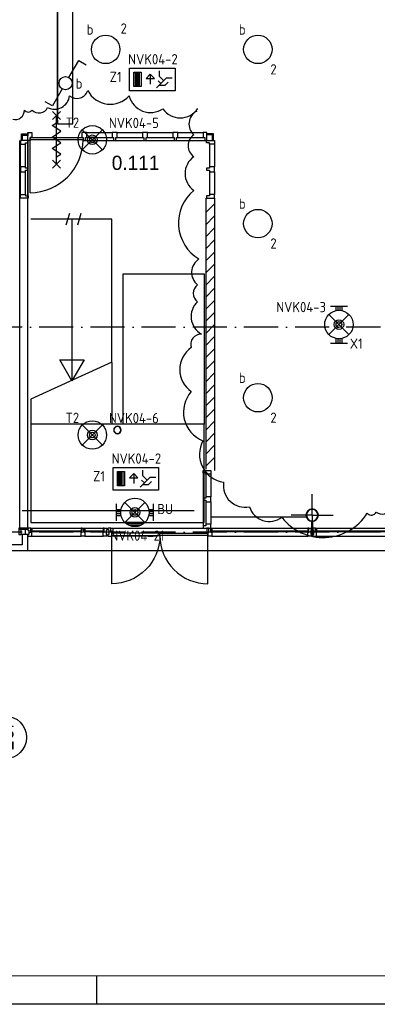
# Model space of a CAD drawing. Header units: millimetres. Extents: x -6587 to 112313, y 244 to 84344.
# Tile 3 of 58: x 25504 to 31794, y 244 to 17533. Entities that reach past the tile are written whole.
import ezdxf
from ezdxf.enums import TextEntityAlignment as Align

# ---------------------------------------------------------------- set-up
doc = ezdxf.new("R2010")
doc.units = ezdxf.units.MM
doc.header["$LTSCALE"] = 100
doc.linetypes.add('DASHDOT', pattern=[9, 6, -1.5, 0, -1.5])
doc.layers.get('0').update_dxf_attribs({"linetype": 'CONTINUOUS'})
for name, color, linetype in [('AL$7----_STRAMIEN', 1, 'DASHDOT'), ('ALN-----_BLOCKNAAM', 2, 'CONTINUOUS'), ('BOUW', 8, 'CONTINUOUS'), ('EB63101-_ATTRIB', 2, 'CONTINUOUS'), ('EB63102-_ATTRIB', 2, 'CONTINUOUS'), ('EB63202-_ATTRIB', 2, 'CONTINUOUS'), ('EB63501-_ATTRIB', 2, 'CONTINUOUS'), ('EL63101-_LICHT-ARM', 3, 'CONTINUOUS'), ('EL63102-_LICHT-SCH', 3, 'CONTINUOUS'), ('EL63202-_NOODVRL-TXT', 3, 'CONTINUOUS'), ('EL63501-_NOODVRL-ARM', 3, 'CONTINUOUS'), ('KABELGOOT', 8, 'CONTINUOUS'), ('LIJN025', 10, 'CONTINUOUS'), ('LIJN050', 90, 'CONTINUOUS'), ('TEKST25', 10, 'CONTINUOUS'), ('TEKST35', 50, 'CONTINUOUS'), ('TEKST50', 90, 'CONTINUOUS'), ('WOLKGEEL', 2, 'CONTINUOUS')]:
    doc.layers.add(name, color=color, linetype=linetype)
doc.styles.add('1_8', font='iso', dxfattribs={"width": 0.7, "height": 1.8})
doc.styles.add('BURO-025', font='BUROFONT.shx', dxfattribs={"height": 250})
doc.styles.add('ISO', font='iso.shx')
doc.styles.add('NORATT', font='isocp.shx')
doc.styles.add('ROMAND', font='romand')
doc.styles.get("Standard").update_dxf_attribs({"font": 'iso.shx'})
doc.styles.add('TECHNIC', font='technic_.ttf')

# ---------------------------------------------------------------- blocks, each defined once
blk = doc.blocks.new('A0-G')
at = {"layer": 'LIJN025'}
blk.add_line((334.5, 0), (334.5, 5), dxfattribs=at)
blk.add_lwpolyline([(1189, 841), (1189, 0), (0, 0), (0, 841)], close=True, dxfattribs=at)
at = {"layer": 'LIJN050', "const_width": 0.2}
blk.add_lwpolyline([(1184, 836), (25, 836), (25, 5), (1184, 5)], close=True, dxfattribs=at)
at = {"layer": 'TEKST25', "style": 'ROMAND', "width": 2.899115}
blk.add_attdef('STATUS', text='', height=2.5, dxfattribs=at).set_placement((1143, 71.5), (1182, 71.5), align=Align.FIT)
at = {"layer": 'TEKST25', "style": 'ISO'}
for tag, p in [('E', (1144.25, 66)), ('NAAM-E', (1155.75, 66)), ('DATUM-E', (1174, 66)), ('D', (1144.25, 61)), ('NAAM-D', (1155.75, 61)), ('DATUM-D', (1174, 61)), ('C', (1144.25, 56)), ('NAAM-C', (1155.75, 56)), ('DATUM-C', (1174, 56)), ('B', (1144.25, 51)), ('NAAM-B', (1155.75, 51)), ('DATUM-B', (1174, 51)), ('A', (1144.25, 46)), ('NAAM-A', (1155.75, 46)), ('DATUM-A', (1174, 46))]:
    blk.add_attdef(tag, text='', height=2.5, dxfattribs=at).set_placement(p, align=Align.CENTER)
for tag, p in [('DATUM', (1021.75, 36.25)), ('SCHAAL', (1057, 36.25)), ('GETEKEND', (1087.25, 36.25)), ('GECONTOL.', (1122, 36.25)), ('FORMAAT', (1152.25, 28.25))]:
    blk.add_attdef(tag, p, '', height=2.5, dxfattribs=at)
at = {"layer": 'TEKST35', "style": 'ISO'}
for tag, p in [('PROJECT', (1023.5, 72.5)), ('PLAATS', (1023.5, 63.5)), ('INSTALLATIE-REGEL1', (1023.5, 52.5)), ('INSTALLATIE-REGEL2', (1023.5, 43.5))]:
    blk.add_attdef(tag, p, '', height=4, dxfattribs=at)
blk.add_attdef('PROJ.NR.', text='', height=4, dxfattribs=at).set_placement((1170, 23), align=Align.CENTER)
at = {"layer": 'TEKST50', "style": 'ISO'}
blk.add_attdef('FILE-NAAM', text='', height=5, dxfattribs=at).set_placement((1162.5, 7.5), align=Align.CENTER)
blk = doc.blocks.new('ES3SW')
for points in [[(0.58, 1), (2.31, 4), (3.61, 3.25)], [(-0.58, -1), (-2.31, -4), (-3.61, -3.25)]]:
    blk.add_lwpolyline(points)
blk.add_circle((0, 0), 1.15)
at = {"style": '1_8'}
for tag, flags, p in [('SCHAK', 8, (3, 5.5)), ('KAST', 9, (-3, 0.5)), ('M_CODE', 9, (0, 0)), ('DOEL', 9, (-3, -2)), ('GROEP', 9, (-3, -4.5))]:
    blk.add_attdef(tag, text='', height=1.8, dxfattribs=dict(at, flags=flags)).set_placement(p, align=Align.MIDDLE_CENTER)
blk = doc.blocks.new('EJ3T01W')
at = {"color": 0}
for p, q in [((-1.77, 1.77), (1.77, -1.77)), ((1.77, 1.77), (-1.77, -1.77)), ((-3.25, -1.5), (-3.25, 1.5)), ((-3.25, 0.52), (-2.44, 0.52)), ((-3.25, 0.17), (-2.49, 0.17)), ((2.44, 0.52), (3.25, 0.52)), ((2.49, 0.17), (3.25, 0.17)), ((3.25, -1.5), (3.25, 1.5)), ((-3.25, -0.17), (-2.49, -0.17)), ((-3.25, -0.52), (-2.44, -0.52)), ((2.44, -0.52), (3.25, -0.52)), ((2.49, -0.17), (3.25, -0.17))]:
    blk.add_line(p, q, dxfattribs=at)
for p, q in [((1.77, -1.77), (-1.77, -1.77)), ((1.48, -2.02), (-1.48, -2.02)), ((1.05, -2.27), (-1.05, -2.27))]:
    blk.add_line(p, q)
at = {"color": 6}
blk.add_lwpolyline([(1.77, -1.77), (1.75, -1.75)], dxfattribs=at)
at = {"color": 0}
for radius in [2.5, 0.85, 0.5]:
    blk.add_circle((0, 0), radius, dxfattribs=at)
at = {"color": 6, "style": '1_8'}
for tag, flags, p in [('A_CODE', 8, (-3.5, 2.75)), ('SCHAK', 8, (3.5, 2.75)), ('GROEP', 8, (-3.5, -2.75)), ('KAST', 9, (3.5, -2.75))]:
    blk.add_attdef(tag, text='', height=1.8, dxfattribs=dict(at, flags=flags)).set_placement(p, align=Align.MIDDLE)
blk = doc.blocks.new('ES3N026')
for p, q in [((-1.5, 0.75), (-1, 0.25)), ((0.38, -0.88), (0.38, 0.87)), ((2.25, 1.25), (2.25, -1.25)), ((2.5, 1.25), (2.5, -1.25)), ((2.75, 1.25), (2.75, -1.25)), ((3, 1.25), (3, -1.25))]:
    blk.add_line(p, q)
for points in [[(4.01, 2.01), (4.01, -1.98), (-3.99, -1.98), (-3.99, 2.01)], [(3.25, -1.25), (2, -1.25), (2, 1.25), (3.25, 1.25)], [(0.38, -0.88), (1.12, -0.13), (-0.37, -0.13)]]:
    blk.add_lwpolyline(points, close=True)
for points in [[(-0.75, 1.5), (-2.5, -0.25), (-3.5, -0.25)], [(-1.25, 1), (-2.25, 1), (-2.75, 0.5)], [(-2, 0.25), (-1.25, -0.5), (-1.25, -1.5)]]:
    blk.add_lwpolyline(points)
at = {"style": '1_8'}
for tag, flags, p in [('A_CODE', 8, (-3.5, 2.75)), ('SCHAK', 8, (3.5, 2.75)), ('GROEP', 8, (-3.5, -2.75)), ('KAST', 9, (3.5, -2.75))]:
    blk.add_attdef(tag, text='', height=1.8, dxfattribs=dict(at, flags=flags)).set_placement(p, align=Align.MIDDLE_CENTER)
at = {"color": 2, "style": '1_8', "flags": 8}
blk.add_attdef('NUMMER', text='', height=1.8, dxfattribs=at).set_placement((4, 3.75), align=Align.MIDDLE)
blk = doc.blocks.new('ES3G01')
at = {"color": 0}
for p, q in [((-1.77, 1.77), (1.77, -1.77)), ((1.77, 1.77), (-1.77, -1.77))]:
    blk.add_line(p, q, dxfattribs=at)
at = {"color": 6}
blk.add_lwpolyline([(1.77, -1.77), (1.75, -1.75)], dxfattribs=at)
blk.add_circle((0, 0), 2.5)
at = {"color": 0}
for radius in [0.85, 0.5]:
    blk.add_circle((0, 0), radius, dxfattribs=at)
at = {"color": 6, "style": '1_8'}
for tag, flags, p in [('A_CODE', 8, (-3.5, 2.75)), ('SCHAK', 8, (3.5, 2.75)), ('GROEP', 8, (-3.5, -2.75)), ('KAST', 9, (3.5, -2.75))]:
    blk.add_attdef(tag, text='', height=1.8, dxfattribs=dict(at, flags=flags)).set_placement(p, align=Align.MIDDLE)
blk = doc.blocks.new('EJ3T01')
at = {"color": 0}
for p, q in [((-1.77, 1.77), (1.77, -1.77)), ((1.77, 1.77), (-1.77, -1.77)), ((-3.25, -1.5), (-3.25, 1.5)), ((-3.25, 0.52), (-2.44, 0.52)), ((-3.25, 0.17), (-2.49, 0.17)), ((2.44, 0.52), (3.25, 0.52)), ((2.49, 0.17), (3.25, 0.17)), ((3.25, -1.5), (3.25, 1.5)), ((-3.25, -0.17), (-2.49, -0.17)), ((-3.25, -0.52), (-2.44, -0.52)), ((2.44, -0.52), (3.25, -0.52)), ((2.49, -0.17), (3.25, -0.17))]:
    blk.add_line(p, q, dxfattribs=at)
at = {"color": 6}
blk.add_lwpolyline([(1.77, -1.77), (1.75, -1.75)], dxfattribs=at)
at = {"color": 0}
for radius in [2.5, 0.85, 0.5]:
    blk.add_circle((0, 0), radius, dxfattribs=at)
at = {"color": 6, "style": '1_8'}
for tag, flags, p in [('A_CODE', 8, (-3.5, 2.75)), ('SCHAK', 8, (3.5, 2.75)), ('GROEP', 8, (-3.5, -2.75)), ('KAST', 9, (3.5, -2.75))]:
    blk.add_attdef(tag, text='', height=1.8, dxfattribs=dict(at, flags=flags)).set_placement(p, align=Align.MIDDLE)
blk = doc.blocks.new('ES3G00')
blk.add_circle((0, 0), 2.5)
blk.add_circle((0, 0), 2.5)
for tag, style, flags, p in [('GELIJK', 'NORATT', 9, (3.5, 5)), ('GELIJK', '1_8', 9, (3.5, 5)), ('SCHAK', 'NORATT', 8, (3.5, 2.75)), ('SCHAK', '1_8', 8, (3.5, 2.75)), ('A_CODE', 'NORATT', 8, (0, 0)), ('A_CODE', '1_8', 8, (0, 0)), ('GROEP', 'NORATT', 8, (-3.5, -2.75)), ('GROEP', '1_8', 8, (-3.5, -2.75)), ('KAST', 'NORATT', 9, (3.5, -2.75)), ('KAST', '1_8', 9, (3.5, -2.75))]:
    blk.add_attdef(tag, text='', height=1.8, dxfattribs=dict(style=style, flags=flags)).set_placement(p, align=Align.MIDDLE_CENTER)
blk = doc.blocks.new('1011')
at = {"layer": 'AL$7----_STRAMIEN', "color": 7, "linetype": 'Continuous'}
blk.add_circle((-750, 0), 750, dxfattribs=at)
at = {"layer": 'AL$7----_STRAMIEN', "color": 3, "linetype": 'Continuous'}
blk.add_attdef('STR-NAAM', text='', height=600, rotation=360, dxfattribs=at).set_placement((-750, 0), align=Align.MIDDLE)
at = {"layer": 'ALN-----_BLOCKNAAM', "linetype": 'Continuous'}
blk.add_text('1011', height=100, dxfattribs=at).set_placement((0, 0))
blk = doc.blocks.new('RCHTBUIS80X40X3')
at = {"color": 0, "linetype": 'Continuous'}
for points in [[(20, 35.2, 0.4142136), (15.2, 40), (-15.2, 40, 0.4142136), (-20, 35.2), (-20, -35.2, 0.4142136), (-15.2, -40), (15.2, -40, 0.4142136), (20, -35.2)], [(16.8, 35.2, 0.4142136), (15.2, 36.8), (-15.2, 36.8, 0.4142136), (-16.8, 35.2), (-16.8, -35.2, 0.4142136), (-15.2, -36.8), (15.2, -36.8, 0.4142136), (16.8, -35.2)]]:
    blk.add_lwpolyline(points, format="xyb", close=True, dxfattribs=at)
blk = doc.blocks.new('RONDBUIS219X8')
at = {"color": 0, "linetype": 'Continuous'}
for points in [[(109.55, 0, 1), (-109.55, 0, 1)], [(101.55, 0, 1), (-101.55, 0, 1)]]:
    blk.add_lwpolyline(points, format="xyb", close=True, dxfattribs=at)
blk = doc.blocks.new('VER90X')
at = {"linetype": 'Continuous'}
blk.add_lwpolyline([(45, 139), (-45, 139), (-45, 51), (-20, 51), (-20, 0), (20, 0), (20, 51), (45, 51)], close=True, dxfattribs=at)
at = {"layer": 'ALN-----_BLOCKNAAM', "linetype": 'Continuous'}
blk.add_text('VER90X', height=1, dxfattribs=at).set_placement((0, 0))
blk = doc.blocks.new('XREF')
at = {"layer": 'BOUW'}
h = blk.add_hatch(dxfattribs=at)
h.set_pattern_fill('PREFBET', color=256, style=0)
h.set_pattern_definition([(45, (197308.58, 47126.13), (-106.066, 106.066), [])])
h.paths.add_polyline_path([(185118, 23468), (185268, 23468), (185268, 28170), (185118, 28170)])
at = {"layer": 'AL$7----_STRAMIEN', "color": 1}
for p, q in [((194490, 25965), (171312, 25965)), ((194490, 22365), (171293, 22365))]:
    blk.add_line(p, q, dxfattribs=at)
at = {"layer": 'BOUW'}
for p, q in [((181851, 22434), (181851, 29246)), ((181997, 29245), (181858, 29245)), ((181858, 29245), (181858, 29178)), ((181894, 29340), (181876, 29358)), ((181876, 29358), (182000, 29358)), ((181876, 29249), (181876, 29358)), ((181894, 29340), (182000, 29340)), ((181894, 29249), (181894, 29340)), ((181990, 29384), (182057, 29384)), ((181990, 29245), (181990, 29384)), ((181990, 22434), (181990, 29383)), ((182030, 29245), (181990, 29245)), ((181997, 29205), (181997, 29245)), ((182030, 29296), (182960, 29296)), ((182030, 29296), (182030, 29245)), ((182057, 29296), (182030, 29296)), ((182030, 29255), (182030, 29296)), ((182960, 29255), (182030, 29255)), ((182030, 28325), (182030, 29255)), ((182057, 29384), (182057, 29296)), ((182960, 29296), (182960, 29255)), ((185254, 29359), (185130, 29359)), ((185236, 29341), (185130, 29341)), ((185236, 29341), (185254, 29359)), ((185236, 29250), (185236, 29341)), ((185254, 29250), (185254, 29359)), ((181858, 29178), (181946, 29178)), ((181858, 28783), (181858, 29178)), ((181946, 29205), (181997, 29205)), ((181946, 29178), (181946, 29205)), ((181946, 28783), (181946, 29178)), ((181997, 28271), (181997, 29205)), ((185118, 28233), (185118, 23470)), ((185272, 28231), (185272, 23449)), ((182042, 24265), (182042, 22534)), ((185088, 24265), (182042, 24265)), ((185088, 22534), (185088, 24265)), ((181890, 22745), (184915, 22745)), ((182042, 22534), (185088, 22534)), ((181990, 22324), (181890, 22324)), ((181890, 22324), (181890, 22145)), ((181990, 22045), (181990, 22324)), ((181890, 22145), (179638, 22145)), ((174070, 22045), (190910, 22045)), ((179538, 22045), (181990, 22045)), ((181990, 22045), (190910, 22045))]:
    blk.add_line(p, q, dxfattribs=at)
for points in [[(182425, 29610), (182565, 29750)], [(182565, 29610), (182425, 29750)], [(182495, 28830), (182495, 29680)], [(182495, 29355), (182570, 29405), (182420, 29505), (182495, 29555)], [(182495, 29155), (182570, 29205), (182420, 29305), (182495, 29355)], [(183000, 29245), (183496, 29245)], [(183027, 29384), (183471, 29384)], [(183027, 29296), (183471, 29296)], [(183534, 29245), (184030, 29245)], [(183561, 29384), (184005, 29384)], [(183561, 29296), (184005, 29296)], [(184068, 29245), (184564, 29245)], [(184095, 29384), (184539, 29384)], [(184095, 29296), (184539, 29296)], [(184604, 29245), (185100, 29245)], [(184629, 29384), (185073, 29384)], [(184629, 29296), (185073, 29296)], [(182495, 28955), (182570, 29005), (182420, 29105), (182495, 29155)], [(185184, 29178), (185184, 28783)], [(185272, 29178), (185272, 28783)], [(182425, 28760), (182565, 28900)], [(182565, 28760), (182425, 28900)], [(181858, 28298), (181858, 28693)], [(181946, 28298), (181946, 28693)], [(185184, 28693), (185184, 28298)], [(185272, 28693), (185272, 28298)], [(183465, 25347), (183465, 27865), (182042, 27865)], [(182666, 27765), (182729, 27965)], [(182766, 27865), (182766, 25025)], [(182866, 27765), (182929, 27965)], [(183665, 26225), (183665, 26225)], [(183468, 25349), (182042, 24701)], [(183465, 25347), (183465, 24265)], [(182042, 24701), (182042, 24065)], [(185071, 23411), (185071, 22477)], [(185122, 23384), (185122, 22989)], [(185210, 23384), (185210, 22989)], [(186990, 22665), (186990, 23033)], [(185122, 22899), (185122, 22504)], [(185210, 22899), (185210, 22504)], [(186990, 22665), (186623, 22665)], [(186990, 22665), (186990, 22297)], [(186990, 22665), (187358, 22665)], [(185224, 22634), (186914, 22634)], [(181948, 22324), (181871, 22324)], [(182040, 22434), (182944, 22434)], [(182994, 22434), (183314, 22434)], [(183483, 22434), (185140, 22434)], [(185224, 22434), (186914, 22434)], [(187049, 22434), (188774, 22434)], [(182057, 22295), (182927, 22295)], [(182994, 22295), (183314, 22295)], [(184260, 22295), (183466, 22295)], [(185224, 22295), (186914, 22295)], [(187066, 22295), (188757, 22295)]]:
    blk.add_lwpolyline(points, dxfattribs=at)
for points in [[(185140, 29245), (185140, 29384), (185073, 29384), (185073, 29296), (185100, 29296), (185100, 29245)], [(185272, 29245), (185272, 29178), (185184, 29178), (185184, 29205), (185133, 29205), (185133, 29245)], [(181858, 28783), (181858, 28693), (181946, 28693), (181946, 28720), (181997, 28720), (181997, 28756), (181946, 28756), (181946, 28783)], [(185272, 28693), (185272, 28783), (185184, 28783), (185184, 28756), (185133, 28756), (185133, 28720), (185184, 28720), (185184, 28693)], [(181858, 28231), (181858, 28298), (181946, 28298), (181946, 28271), (181997, 28271), (181997, 28231)], [(185272, 28231), (185272, 28298), (185184, 28298), (185184, 28271), (185133, 28271), (185133, 28231)], [(185088, 26905), (185088, 24265), (183665, 24265), (183665, 26905)], [(182766, 25025), (182555, 25392), (182978, 25392)], [(185210, 23451), (185210, 23384), (185122, 23384), (185122, 23411), (185071, 23411), (185071, 23451)], [(185210, 22899), (185210, 22989), (185122, 22989), (185122, 22962), (185071, 22962), (185071, 22926), (185122, 22926), (185122, 22899)], [(185210, 22437), (185210, 22504), (185122, 22504), (185122, 22477), (185071, 22477), (185071, 22437)], [(186985, 22405), (186985, 22556), (186995, 22556), (186995, 22405)], [(181990, 22434), (181830, 22434), (181830, 22419), (181990, 22419)], [(181830, 22324), (181871, 22324), (181871, 22419), (181830, 22419)], [(181990, 22419), (181990, 22404), (182004, 22404), (182004, 22324), (181948, 22324), (181948, 22419)], [(182057, 22367), (182040, 22367), (182040, 22434), (181990, 22434), (181990, 22404), (182004, 22404), (182004, 22324), (181990, 22324), (181990, 22295), (182057, 22295)], [(182040, 22396), (182040, 22434), (182057, 22434), (182057, 22396)], [(182057, 22396), (182057, 22392), (182044, 22392), (182044, 22371), (182057, 22371), (182057, 22367), (182040, 22367), (182040, 22396)], [(182044, 22371), (182044, 22392), (182940, 22392), (182940, 22371)], [(182944, 22396), (182944, 22434), (182927, 22434), (182927, 22396)], [(182927, 22295), (182927, 22367), (182944, 22367), (182944, 22434), (182977, 22434), (182977, 22367), (182994, 22367), (182994, 22295)], [(182927, 22396), (182927, 22392), (182940, 22392), (182940, 22371), (182927, 22371), (182927, 22367), (182944, 22367), (182944, 22396)], [(182977, 22396), (182977, 22434), (182994, 22434), (182994, 22396)], [(182994, 22396), (182994, 22392), (182981, 22392), (182981, 22371), (182994, 22371), (182994, 22367), (182977, 22367), (182977, 22396)], [(182981, 22371), (182981, 22392), (183327, 22392), (183327, 22371)], [(183331, 22396), (183331, 22434), (183314, 22434), (183314, 22396)], [(183314, 22367), (183331, 22367), (183331, 22434), (183381, 22434), (183381, 22404), (183367, 22404), (183367, 22324), (183381, 22324), (183381, 22295), (183314, 22295)], [(183314, 22396), (183314, 22392), (183327, 22392), (183327, 22371), (183314, 22371), (183314, 22367), (183331, 22367), (183331, 22396)], [(183466, 22367), (183449, 22367), (183449, 22434), (183399, 22434), (183399, 22405), (183413, 22405), (183413, 22325), (183399, 22325), (183399, 22295), (183466, 22295)], [(183449, 22434), (183483, 22434), (183483, 22346), (183466, 22346), (183466, 22367), (183449, 22367)], [(183466, 22346), (183466, 22306), (184312, 22306), (184312, 22346)], [(185157, 22346), (185157, 22306), (184312, 22306), (184312, 22346)], [(185174, 22434), (185140, 22434), (185140, 22346), (185157, 22346), (185157, 22367), (185174, 22367)], [(185157, 22295), (185157, 22367), (185174, 22367), (185174, 22434), (185207, 22434), (185207, 22367), (185224, 22367), (185224, 22295)], [(185207, 22396), (185207, 22434), (185224, 22434), (185224, 22396)], [(185224, 22396), (185224, 22392), (185211, 22392), (185211, 22371), (185224, 22371), (185224, 22367), (185207, 22367), (185207, 22396)], [(185211, 22371), (185211, 22392), (186927, 22392), (186927, 22371)], [(186931, 22396), (186931, 22434), (186914, 22434), (186914, 22396)], [(186914, 22367), (186931, 22367), (186931, 22434), (186981, 22434), (186981, 22405), (186967, 22405), (186967, 22325), (186981, 22325), (186981, 22295), (186914, 22295)], [(186914, 22396), (186914, 22392), (186927, 22392), (186927, 22371), (186914, 22371), (186914, 22367), (186931, 22367), (186931, 22396)], [(187066, 22367), (187049, 22367), (187049, 22434), (186999, 22434), (186999, 22405), (187013, 22405), (187013, 22325), (186999, 22325), (186999, 22295), (187066, 22295)], [(187049, 22396), (187049, 22434), (187066, 22434), (187066, 22396)], [(187066, 22396), (187066, 22392), (187053, 22392), (187053, 22371), (187066, 22371), (187066, 22367), (187049, 22367), (187049, 22396)], [(187053, 22371), (187053, 22392), (188770, 22392), (188770, 22371)]]:
    blk.add_lwpolyline(points, close=True, dxfattribs=at)
for points in [[(186990, 22555, 1), (186990, 22775, 1)], [(186990, 22563, 1), (186990, 22767, 1)], [(184312, 22306, -0.414214), (183466, 21461), (183466, 22306)], [(184312, 22306, 0.414214), (185157, 21461), (185157, 22306)]]:
    blk.add_lwpolyline(points, format="xyb", close=True, dxfattribs=at)
blk.add_arc((182021, 29264), 939, 270.538, 359.462, dxfattribs=at)
at = {"layer": 'KABELGOOT', "color": 8}
for p, q in [((182509, 45571, 3710), (182509, 29634, 3710)), ((182509, 29565, 3650), (182509, 45571, 3650)), ((182779, 29634, 3650), (182779, 45571, 3650)), ((182779, 29565, 3710), (182779, 45571, 3710)), ((182509, 29599, 3904), (182509, 29539, 3904)), ((182779, 29539, 3904), (182779, 29599, 3904)), ((182509, 29539, 3904), (182779, 29539, 3904))]:
    blk.add_line(p, q, dxfattribs=at)
at = {"layer": 'AL$7----_STRAMIEN', "xscale": 0.5, "yscale": 0.5, "zscale": 0.5, "rotation": 90}
blk.add_blockref('1011', (181590, 19138), dxfattribs=at).add_auto_attribs({'STR-NAAM': '28.'})
blk.add_blockref('1011', (181590, 19138), dxfattribs=at).add_auto_attribs({'STR-NAAM': '28.'})
at = {"layer": 'BOUW'}
for name, p in [('VER90X', (182982, 29245)), ('VER90X', (183516, 29245)), ('VER90X', (184050, 29245)), ('VER90X', (184584, 29245)), ('RCHTBUIS80X40X3', (186990, 22365))]:
    blk.add_blockref(name, p, dxfattribs=at)
at = {"layer": 'BOUW', "xscale": 0.6, "yscale": 0.6, "zscale": 0.6}
blk.add_blockref('RONDBUIS219X8', (183565, 24160), dxfattribs=at)
at = {"layer": 'BOUW', "style": 'BURO-025'}
blk.add_text('0.111', height=250, dxfattribs=at).set_placement((183465, 28727))
at = {"layer": 'BOUW', "style": 'TECHNIC'}
for tag, p in [('TKC', (236229, 52185)), ('BALIE', (236229, 51894))]:
    blk.add_attdef(tag, text='', height=250, dxfattribs=at).set_placement(p, align=Align.CENTER)
at = {"layer": 'KABELGOOT', "color": 8, "flags": 3}
blk.add_attdef('HULPSTUK', (188825, 76010, 3650), '', height=1, rotation=180, dxfattribs=at)
blk.add_attdef('HULPSTUK', (182644, 45781, 3650), '', height=1, dxfattribs=at)

msp = doc.modelspace()

# ---------------------------------------------------------------- linework, layer by layer
at = {"layer": 'WOLKGEEL', "color": 50}
msp.add_lwpolyline([(25381, 15787, 0.520567), (25586, 15946, 0.520567), (25722, 15946, 0.520567), (25995, 15991, 0.520567), (26382, 16196, 0.520567), (26701, 16287, 0.520567), (27429, 16196, 0.520567), (28020, 15969, 0.520567), (28634, 15969, 0.520567), (28612, 15923, 0.520567), (28566, 15514, 0.520567), (28566, 15127, 0.520567), (28566, 14536, 0.520567), (28657, 13331, 0.520567), (28634, 12877, 0.520567), (28634, 12581, 0.520567), (28703, 12013, 0.520567), (28521, 11775, 0.520567), (28521, 11002, 0.520567), (28726, 10139, 0.520567), (29090, 9411, 0.520567), (29545, 8979, 0.520567), (30114, 8797, 0.520567), (31616, 8866, 0.520567), (31775, 8888, 0.520567), (32025, 8956, 0.520567)], format="xyb", dxfattribs=at)

# ---------------------------------------------------------------- block references
at = {"xscale": 100, "yscale": 100, "zscale": 100}
msp.add_blockref('A0-G', (-6587, 244), dxfattribs=at)
at = {"layer": 'EL63101-_LICHT-ARM'}
msp.add_blockref('XREF', (-156342, -13832), dxfattribs=at)
ref = msp.add_blockref('ES3G00', (27016, 17011, 3500), dxfattribs=dict(at, xscale=100, yscale=100, zscale=100, rotation=90))
ref.add_attrib('GROEP', '2', dxfattribs={"layer": 'EB63101-_ATTRIB', "color": 1, "height": 180, "style": 'NORATT', "flags": 8}).set_placement((27334, 17379, 3500), align=Align.MIDDLE_CENTER)
ref.add_attrib('SCHAK', 'b', dxfattribs={"layer": 'EB63101-_ATTRIB', "color": 1, "height": 180, "style": 'NORATT', "flags": 8}).set_placement((26741, 17361, 3500), align=Align.MIDDLE_CENTER)
ref = msp.add_blockref('ES3G00', (29693, 17011, 3500), dxfattribs=dict(at, xscale=100, yscale=100, zscale=100, rotation=90))
ref.add_attrib('GROEP', '2', dxfattribs={"layer": 'EB63101-_ATTRIB', "color": 1, "height": 180, "style": 'NORATT', "flags": 8}).set_placement((29968, 16661, 3500), align=Align.MIDDLE_CENTER)
ref.add_attrib('SCHAK', 'b', dxfattribs={"layer": 'EB63101-_ATTRIB', "color": 1, "height": 180, "style": 'NORATT', "flags": 8}).set_placement((29418, 17361, 3500), align=Align.MIDDLE_CENTER)
ref = msp.add_blockref('ES3G00', (29693, 13953, 3500), dxfattribs=dict(at, xscale=100, yscale=100, zscale=100, rotation=90))
ref.add_attrib('GROEP', '2', dxfattribs={"layer": 'EB63101-_ATTRIB', "color": 1, "height": 180, "style": 'NORATT', "flags": 8}).set_placement((29968, 13603, 3500), align=Align.MIDDLE_CENTER)
ref.add_attrib('SCHAK', 'b', dxfattribs={"layer": 'EB63101-_ATTRIB', "color": 1, "height": 180, "style": 'NORATT', "flags": 8}).set_placement((29418, 14303, 3500), align=Align.MIDDLE_CENTER)
ref = msp.add_blockref('ES3G00', (29693, 10895, 3500), dxfattribs=dict(at, xscale=100, yscale=100, zscale=100, rotation=90))
ref.add_attrib('GROEP', '2', dxfattribs={"layer": 'EB63101-_ATTRIB', "color": 1, "height": 180, "style": 'NORATT', "flags": 8}).set_placement((29968, 10545, 3500), align=Align.MIDDLE_CENTER)
ref.add_attrib('SCHAK', 'b', dxfattribs={"layer": 'EB63101-_ATTRIB', "color": 1, "height": 180, "style": 'NORATT', "flags": 8}).set_placement((29418, 11245, 3500), align=Align.MIDDLE_CENTER)
at = {"layer": 'EL63102-_LICHT-SCH'}
ref = msp.add_blockref('ES3SW', (26311, 16418), dxfattribs=dict(at, xscale=100, yscale=100, zscale=100))
ref.add_attrib('SCHAK', 'b', dxfattribs={"layer": 'EB63102-_ATTRIB', "color": 1, "height": 180, "style": '1_8', "flags": 8}).set_placement((26547, 16413), align=Align.MIDDLE_CENTER)
at = {"layer": 'EL63202-_NOODVRL-TXT'}
ref = msp.add_blockref('ES3N026', (27838, 16486), dxfattribs=dict(at, xscale=100, yscale=100, zscale=100, rotation=180))
ref.add_attrib('A_CODE', 'Z1', dxfattribs={"layer": 'EB63202-_ATTRIB', "color": 1, "height": 180, "style": '1_8', "flags": 8}).set_placement((27191, 16528), align=Align.MIDDLE_CENTER)
ref.add_attrib('GROEP', 'NVK04-2', dxfattribs={"layer": 'EB63202-_ATTRIB', "color": 1, "height": 180, "style": '1_8', "flags": 8}).set_placement((27847, 16839), align=Align.MIDDLE_CENTER)
ref = msp.add_blockref('ES3N026', (27547, 9474), dxfattribs=dict(at, xscale=100, yscale=100, zscale=100, rotation=180))
ref.add_attrib('A_CODE', 'Z1', dxfattribs={"layer": 'EB63202-_ATTRIB', "color": 1, "height": 180, "style": '1_8', "flags": 8}).set_placement((26900, 9517), align=Align.MIDDLE_CENTER)
ref.add_attrib('GROEP', 'NVK04-2', dxfattribs={"layer": 'EB63202-_ATTRIB', "color": 1, "height": 180, "style": '1_8', "flags": 8}).set_placement((27556, 9827), align=Align.MIDDLE_CENTER)
at = {"layer": 'EL63501-_NOODVRL-ARM'}
ref = msp.add_blockref('ES3G01', (26781, 15424), dxfattribs=dict(at, xscale=100, yscale=100, zscale=100))
ref.add_attrib('A_CODE', 'T2', dxfattribs={"layer": 'EB63501-_ATTRIB', "color": 1, "height": 180, "style": '1_8', "flags": 8}).set_placement((26431, 15725), align=Align.MIDDLE)
ref.add_attrib('GROEP', 'NVK04-5', dxfattribs={"layer": 'EB63501-_ATTRIB', "color": 1, "height": 180, "style": '1_8', "flags": 8}).set_placement((27512, 15721), align=Align.MIDDLE)
ref = msp.add_blockref('EJ3T01', (31118, 12180), dxfattribs=dict(at, xscale=100, yscale=100, zscale=100, rotation=270))
ref.add_attrib('A_CODE', 'X1', dxfattribs={"layer": 'EB63501-_ATTRIB', "color": 1, "height": 180, "style": '1_8', "flags": 8}).set_placement((31423, 11846), align=Align.MIDDLE)
ref.add_attrib('GROEP', 'NVK04-3', dxfattribs={"layer": 'EB63501-_ATTRIB', "color": 1, "height": 180, "style": '1_8', "flags": 8}).set_placement((30453, 12487), align=Align.MIDDLE)
ref = msp.add_blockref('ES3G01', (26781, 10240), dxfattribs=dict(at, xscale=100, yscale=100, zscale=100))
ref.add_attrib('A_CODE', 'T2', dxfattribs={"layer": 'EB63501-_ATTRIB', "color": 1, "height": 180, "style": '1_8', "flags": 8}).set_placement((26431, 10542), align=Align.MIDDLE)
ref.add_attrib('GROEP', 'NVK04-6', dxfattribs={"layer": 'EB63501-_ATTRIB', "color": 1, "height": 180, "style": '1_8', "flags": 8}).set_placement((27512, 10538), align=Align.MIDDLE)
ref = msp.add_blockref('EJ3T01W', (27530, 8881), dxfattribs=dict(at, xscale=100, yscale=100, zscale=100))
ref.add_attrib('A_CODE', 'BU', dxfattribs={"layer": 'EB63501-_ATTRIB', "color": 1, "height": 180, "style": '1_8', "flags": 8}).set_placement((28063, 8941), align=Align.MIDDLE)
ref.add_attrib('GROEP', 'NVK04-21', dxfattribs={"layer": 'EB63501-_ATTRIB', "color": 1, "height": 180, "style": '1_8', "flags": 8}).set_placement((27574, 8474), align=Align.MIDDLE)

doc.saveas('drawing.dxf')
